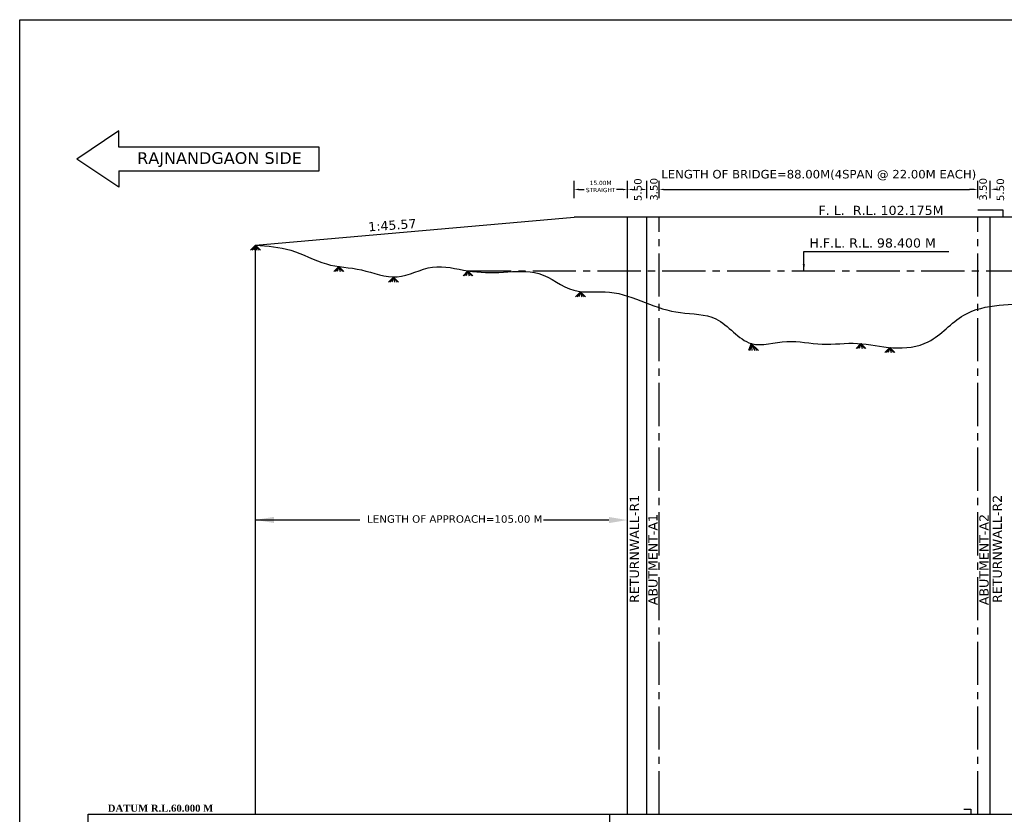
# Model space of a CAD drawing. Header units: feet. Extents: x -7746059455 to -3872629402, y -13315170761 to -6657188523.
# Tile 9 of 52: x -3873263753 to -3873228996, y -6657678482 to -6657650413. Entities that reach past the tile are written whole.
import ezdxf

# ---------------------------------------------------------------- set-up
doc = ezdxf.new("R2010")
doc.units = ezdxf.units.FT
doc.header["$MEASUREMENT"] = 0
doc.linetypes.add('CENTER2', pattern=[28.575, 19.05, -3.175, 3.175, -3.175])
for name, color, linetype in [('CHAINAGE', 7, 'Continuous'), ('TEX', 6, 'Continuous'), ('TEXT', 7, 'Continuous')]:
    doc.layers.add(name, color=color, linetype=linetype)
doc.layers.add('DIMENTION', color=7, linetype='Continuous', lineweight=9)
doc.styles.get("Standard").update_dxf_attribs({"font": 'verdana.ttf', "height": 264})
doc.dimstyles.new('ISO-25--------1', dxfattribs={"dimtxt": 264, "dimasz": 240, "dimexe": 300, "dimexo": 300, "dimgap": 0.02, "dimtad": 0, "dimtih": 1, "dimtoh": 1, "dimdec": 0, "dimlfac": 16, "dimdsep": 46, "dimtxsty": 'Standard', "dimcen": 192, "dimclrd": 1, "dimclre": 1, "dimclrt": 1, "dimadec": 0, "dimazin": 0, "dimtfac": 1, "dimtdec": 0, "dimtmove": 2, "dimatfit": 3, "dimfxl": 300, "dimarcsym": 0})

msp = doc.modelspace()

# ---------------------------------------------------------------- linework, layer by layer
at = {"ltscale": 20}
for p, q in [((-3873255428.324752, -6657658381.564505), (-3873255602.98139, -6657658556.02284)), ((-3873255428.324752, -6657658381.564505), (-3873255602.98139, -6657658556.02284)), ((-3873255428.324752, -6657658381.564505), (-3873255561.742296, -6657658556.02284)), ((-3873255428.324752, -6657658381.564505), (-3873255561.742296, -6657658556.02284)), ((-3873255428.324752, -6657658381.564505), (-3873255487.892206, -6657658556.022848)), ((-3873255428.324752, -6657658381.564505), (-3873255487.892206, -6657658556.022848)), ((-3873255428.324752, -6657658381.564505), (-3873255253.668113, -6657658556.02284)), ((-3873255428.324752, -6657658381.564505), (-3873255298.449396, -6657658556.02284)), ((-3873255428.324752, -6657658381.564505), (-3873255387.164024, -6657658556.022848)), ((-3873255428.324752, -6657658381.564505), (-3873255253.668113, -6657658556.02284)), ((-3873255428.324752, -6657658381.564505), (-3873255298.449396, -6657658556.02284)), ((-3873255428.324752, -6657658381.564505), (-3873255387.164024, -6657658556.022848)), ((-3873252483.117737, -6657659134.657403), (-3873252657.774374, -6657659309.115739)), ((-3873252483.117737, -6657659134.657403), (-3873252616.535281, -6657659309.115739)), ((-3873252483.117737, -6657659134.657403), (-3873252542.685191, -6657659309.115746)), ((-3873252483.117737, -6657659134.657403), (-3873252308.461098, -6657659309.115739)), ((-3873252483.117737, -6657659134.657403), (-3873252353.242381, -6657659309.115739)), ((-3873252483.117737, -6657659134.657403), (-3873252441.957009, -6657659309.115746)), ((-3873247928.324752, -6657659281.564504), (-3873248102.98139, -6657659456.02284)), ((-3873247928.324752, -6657659281.564504), (-3873248061.742296, -6657659456.02284)), ((-3873247928.324752, -6657659281.564504), (-3873247987.892206, -6657659456.022847)), ((-3873247928.324752, -6657659281.564504), (-3873247753.668113, -6657659456.02284)), ((-3873247928.324752, -6657659281.564504), (-3873247798.449396, -6657659456.02284)), ((-3873247928.324752, -6657659281.564504), (-3873247887.164024, -6657659456.022847)), ((-3873250560.581707, -6657659505.137381), (-3873250735.238345, -6657659679.595716)), ((-3873250560.581707, -6657659505.137381), (-3873250693.999251, -6657659679.595716)), ((-3873250560.581707, -6657659505.137381), (-3873250620.149161, -6657659679.595724)), ((-3873250560.581707, -6657659505.137381), (-3873250385.925068, -6657659679.595716)), ((-3873250560.581707, -6657659505.137381), (-3873250430.706351, -6657659679.595716)), ((-3873250560.581707, -6657659505.137381), (-3873250519.420979, -6657659679.595724)), ((-3873243956.11046, -6657660023.930046), (-3873244130.767097, -6657660198.388382)), ((-3873243956.11046, -6657660023.930046), (-3873244089.528003, -6657660198.388382)), ((-3873243956.11046, -6657660023.930046), (-3873244015.677913, -6657660198.38839)), ((-3873243956.11046, -6657660023.930046), (-3873243781.453821, -6657660198.388382)), ((-3873243956.11046, -6657660023.930046), (-3873243826.235103, -6657660198.388382)), ((-3873243956.11046, -6657660023.930046), (-3873243914.949731, -6657660198.38839)), ((-3873237926.19139, -6657661845.313917), (-3873238020.801672, -6657662099.727724)), ((-3873237926.19139, -6657661845.313917), (-3873237979.562578, -6657662099.727724)), ((-3873237926.19139, -6657661845.313917), (-3873237671.488396, -6657662099.727724)), ((-3873237926.19139, -6657661845.313917), (-3873237716.269678, -6657662099.727724)), ((-3873237926.19139, -6657661845.313917), (-3873237905.712488, -6657662099.727732)), ((-3873237926.19139, -6657661845.313917), (-3873237804.984306, -6657662099.727732)), ((-3873234055.897483, -6657661855.080464), (-3873234230.55412, -6657662029.5388)), ((-3873234055.897483, -6657661855.080464), (-3873234230.55412, -6657662029.5388)), ((-3873234055.897483, -6657661855.080464), (-3873234189.315026, -6657662029.5388)), ((-3873234055.897483, -6657661855.080464), (-3873234189.315026, -6657662029.5388)), ((-3873234055.897483, -6657661855.080464), (-3873234115.464936, -6657662029.538808)), ((-3873234055.897483, -6657661855.080464), (-3873234115.464936, -6657662029.538808)), ((-3873234055.897483, -6657661855.080464), (-3873233881.240844, -6657662029.5388)), ((-3873234055.897483, -6657661855.080464), (-3873233926.022126, -6657662029.5388)), ((-3873234055.897483, -6657661855.080464), (-3873234014.736754, -6657662029.538808)), ((-3873234055.897483, -6657661855.080464), (-3873233881.240844, -6657662029.5388)), ((-3873234055.897483, -6657661855.080464), (-3873233926.022126, -6657662029.5388)), ((-3873234055.897483, -6657661855.080464), (-3873234014.736754, -6657662029.538808)), ((-3873233033.066557, -6657661995.080464), (-3873233207.723194, -6657662169.5388)), ((-3873233033.066557, -6657661995.080464), (-3873233166.4841, -6657662169.5388)), ((-3873233033.066557, -6657661995.080464), (-3873233092.63401, -6657662169.538808)), ((-3873233033.066557, -6657661995.080464), (-3873232858.409918, -6657662169.5388)), ((-3873233033.066557, -6657661995.080464), (-3873232903.1912, -6657662169.5388)), ((-3873233033.066557, -6657661995.080464), (-3873232991.905828, -6657662169.538808))]:
    msp.add_line(p, q, dxfattribs=at)
at = {"layer": 'CHAINAGE', "color": 241}
msp.add_line((-3873242928.324752, -6657678481.564503), (-3873242928.324752, -6657682322.806132), dxfattribs=at)
at = {"layer": 'CHAINAGE', "color": 3}
msp.add_lwpolyline([(-3873226053.324753, -6657682322.806135), (-3873261330.062875, -6657682322.806134), (-3873261330.062875, -6657678481.564506), (-3873226053.324753, -6657678481.564501)], dxfattribs=at)
at = {"layer": 'DIMENTION', "color": 5, "lineweight": 30, "ltscale": 20}
for p, q in [((-3873253181.123325, -6657654912.806134), (-3873260252.968522, -6657654912.806133)), ((-3873253181.123325, -6657655757.040113), (-3873253181.123325, -6657654912.806133)), ((-3873260252.968522, -6657655757.040113), (-3873253181.123325, -6657655757.040113))]:
    msp.add_line(p, q, dxfattribs=at)
for points in [[(-3873260252.968522, -6657654912.806133), (-3873260252.968522, -6657654339.777927), (-3873261741.123325, -6657655334.923125)], [(-3873260252.968522, -6657655757.040113), (-3873260252.968522, -6657656330.068318), (-3873261741.123325, -6657655334.923125)]]:
    msp.add_lwpolyline(points, dxfattribs=at)
at = {"layer": 'TEX', "color": 1, "ltscale": 20}
for p, q in [((-3873244176.914602, -6657656714.064498), (-3873244176.914602, -6657656102.806131)), ((-3873242301.914598, -6657656714.0645), (-3873242301.914598, -6657656102.806133)), ((-3873241615.824752, -6657656714.064502), (-3873241615.824752, -6657656102.806135)), ((-3873241615.824752, -6657656714.064502), (-3873241615.824752, -6657656107.806135)), ((-3873241178.324752, -6657656714.064502), (-3873241178.324752, -6657656107.806135)), ((-3873229928.324751, -6657656714.064501), (-3873229928.324751, -6657656107.806134)), ((-3873229490.824751, -6657656714.064501), (-3873229490.824751, -6657656107.806134)), ((-3873229490.82475, -6657656714.064501), (-3873229490.82475, -6657656102.806134)), ((-3873244026.914602, -6657656408.435314), (-3873243826.914602, -6657656408.435314)), ((-3873242451.914598, -6657656413.883142), (-3873242681.914598, -6657656413.883142)), ((-3873242134.227632, -6657656410.935314), (-3873242049.487464, -6657656410.935314)), ((-3873241765.824752, -6657656410.935318), (-3873241803.320675, -6657656410.935318)), ((-3873241029.734905, -6657656408.041161), (-3873240879.751212, -6657656408.041161)), ((-3873240878.324752, -6657656407.806135), (-3873230226.898291, -6657656408.04116)), ((-3873230076.914598, -6657656408.04116), (-3873230226.898291, -6657656408.04116)), ((-3873229323.137784, -6657656402.806134), (-3873229238.397616, -6657656402.806134))]:
    msp.add_line(p, q, dxfattribs=at)
at = {"layer": 'TEX', "color": 7, "ltscale": 20}
for p, q in [((-3873229928.324751, -6657657131.564502), (-3873229053.324751, -6657657131.564502)), ((-3873229053.324751, -6657657131.564502), (-3873229053.324756, -6657657394.064501)), ((-3873255428.324752, -6657658381.564505), (-3873244176.914602, -6657657394.064504)), ((-3873226929.734905, -6657657394.064501), (-3873244176.914602, -6657657394.064504)), ((-3873255428.324752, -6657678481.564505), (-3873255428.324752, -6657658381.564505)), ((-3873230428.324752, -6657678302.80614), (-3873230178.324752, -6657678302.80614)), ((-3873230178.324752, -6657678302.80614), (-3873230178.324752, -6657678481.564502))]:
    msp.add_line(p, q, dxfattribs=at)
at = {"layer": 'TEX', "ltscale": 20}
for p, q in [((-3873242301.914598, -6657678481.564519), (-3873242301.914598, -6657657394.064504)), ((-3873241614.414599, -6657678481.564491), (-3873241614.414599, -6657657394.064503)), ((-3873229492.234904, -6657678481.56449), (-3873229492.234903, -6657657394.064501)), ((-3873255403.324752, -6657668082.831559), (-3873251743.669871, -6657668082.831559)), ((-3873242951.914598, -6657668087.933539), (-3873245267.327501, -6657668087.933539))]:
    msp.add_line(p, q, dxfattribs=at)
at = {"layer": 'TEX', "linetype": 'CENTER2', "ltscale": 80}
for p, q in [((-3873241178.324751, -6657678481.564503), (-3873241178.324751, -6657657394.064503)), ((-3873229928.324751, -6657678481.564502), (-3873229928.324751, -6657657394.064502)), ((-3873247928.324752, -6657659281.564504), (-3873221678.324752, -6657659281.564501))]:
    msp.add_line(p, q, dxfattribs=at)
at = {"layer": 'TEX', "color": 7, "ltscale": 20}
msp.add_lwpolyline([(-3873263752.701551, -6657650412.806135), (-3873198202.701551, -6657650412.806135), (-3873198202.701551, -6657696617.497632), (-3873263752.701551, -6657696617.497632)], close=True, dxfattribs=at)
msp.add_spline([(-3873255428.324752, -6657658381.564505), (-3873254178.324752, -6657658556.564505), (-3873252928.324752, -6657659041.564505), (-3873251688.324752, -6657659251.564505), (-3873250428.324752, -6657659496.564504), (-3873249178.324752, -6657659151.564504), (-3873247928.324752, -6657659281.564504), (-3873246678.324752, -6657659331.564504), (-3873245428.324752, -6657659381.564504), (-3873244188.324753, -6657659971.564504), (-3873242928.324752, -6657660036.564503), (-3873241678.324752, -6657660406.564503), (-3873240428.324752, -6657660761.564503), (-3873239178.32475, -6657660981.564503), (-3873237928.324752, -6657661851.564503), (-3873236678.324752, -6657661781.564503), (-3873235428.324752, -6657661871.564507), (-3873234178.324752, -6657661846.564502), (-3873232928.324752, -6657662001.564502), (-3873231678.324752, -6657661786.564502), (-3873230428.324752, -6657660851.564502), (-3873229178.324752, -6657660496.564501), (-3873227928.324752, -6657660432.806141), (-3873226678.324752, -6657660231.564501), (-3873225448.324752, -6657659781.564501), (-3873224178.324752, -6657659561.564501), (-3873222928.324752, -6657659286.564501), (-3873221678.324752, -6657659281.564501), (-3873220428.324752, -6657658376.564501), (-3873219178.324751, -6657658131.564501), (-3873217928.32475, -6657657546.564502), (-3873216678.32475, -6657657546.564505), (-3873215428.324751, -6657657571.564502), (-3873214178.32475, -6657657531.564502), (-3873212928.32475, -6657657536.564502)], degree=3, dxfattribs=at)
at = {"layer": 'TEX', "color": 1, "ltscale": 20}
for points in [[(-3873244026.914602, -6657656383.435314), (-3873244026.914602, -6657656433.435314), (-3873244176.914602, -6657656408.435314)], [(-3873242451.914598, -6657656388.883142), (-3873242451.914598, -6657656438.883142), (-3873242301.914598, -6657656413.883142)], [(-3873242134.227632, -6657656385.935314), (-3873242134.227632, -6657656435.935314), (-3873242284.227632, -6657656410.935314)], [(-3873241765.824752, -6657656385.935318), (-3873241765.824752, -6657656435.935318), (-3873241615.824752, -6657656410.935318)], [(-3873241029.734905, -6657656383.041161), (-3873241029.734905, -6657656433.041161), (-3873241179.734905, -6657656408.041161)], [(-3873230076.914598, -6657656383.04116), (-3873230076.914598, -6657656433.04116), (-3873229926.914598, -6657656408.04116)], [(-3873229323.137784, -6657656377.806134), (-3873229323.137784, -6657656427.806134), (-3873229473.137784, -6657656402.806134)]]:
    msp.add_solid(points, dxfattribs=at)
at = {"layer": 'TEX', "ltscale": 20}
for points in [[(-3873254778.324752, -6657667974.498226), (-3873254778.324752, -6657668191.164892), (-3873255428.324752, -6657668082.831559)], [(-3873242951.914598, -6657667979.600206), (-3873242951.914598, -6657668196.266872), (-3873242301.914598, -6657668087.933539)]]:
    msp.add_solid(points, dxfattribs=at)

# ---------------------------------------------------------------- texts
at = {"layer": 'TEX', "color": 1}
for p in [(-3873241800.214163, -6657656822.892914), (-3873229004.668461, -6657656822.892919)]:
    msp.add_text('5.50', height=264, rotation=90, dxfattribs=at).set_placement(p)
at = {"layer": 'TEX', "color": 1, "ltscale": 20, "attachment_point": 5}
for s, insert, char_height, width in [('LENGTH OF BRIDGE=88.00M(4SPAN @ 22.00M EACH)', (-3873235546.510759, -6657655905.89235), 300, 11309.04035091), ('15.00M \\PSTRAIGHT', (-3873243245.665011, -6657656306.151614), 150, 1913.7329998)]:
    msp.add_mtext(s, dxfattribs=dict(at, insert=insert, char_height=char_height, width=width))
at = {"layer": 'TEX', "color": 1, "ltscale": 20, "char_height": 264, "attachment_point": 5, "rotation": 90}
for insert in [(-3873241363.143907, -6657656407.806135), (-3873229743.505596, -6657656407.806134)]:
    msp.add_mtext('3.50', dxfattribs=dict(at, insert=insert))
at = {"layer": 'TEX', "ltscale": 20, "insert": (-3873251462.183494, -6657657569.006018), "char_height": 324, "width": 1761.28463148, "attachment_point": 1, "rotation": 4.106917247}
msp.add_mtext('1:45.57', dxfattribs=at)
at = {"layer": 'TEX', "linetype": 'CENTER2', "ltscale": 80, "char_height": 324, "width": 4090.00000286, "rotation": 90}
for s, insert, attachment_point in [('RETURNWALL-R1', (-3873241885.786899, -6657671014.549136), 7), ('RETURNWALL-R2', (-3873229406.95245, -6657671014.549137), 1), ('ABUTMENT-A1', (-3873241230.683934, -6657671094.323321), 7), ('ABUTMENT-A2', (-3873229875.965569, -6657671094.32332), 1)]:
    msp.add_mtext(s, dxfattribs=dict(at, insert=insert, attachment_point=attachment_point))
at = {"layer": 'TEX', "color": 3, "ltscale": 20, "insert": (-3873248395.03858, -6657668052.472009), "char_height": 264, "width": 6606.75995064, "attachment_point": 5}
msp.add_mtext('\\A1;LENGTH OF APPROACH=105.00 M', dxfattribs=at)
at = {"layer": 'TEXT', "color": 191, "lineweight": 30, "insert": (-3873259606.515037, -6657655093.639609), "char_height": 412.776, "width": 6187.97034431, "attachment_point": 1}
msp.add_mtext('RAJNANDGAON SIDE', dxfattribs=at)
at = {"layer": 'TEXT', "color": 6}
for s, insert, char_height, width, attachment_point in [('F. L.  R.L. 102.175M', (-3873235553.324753, -6657657151.525336), 324, 17393.14995337, 4), ('H.F.L. R.L. 98.400 M', (-3873235874.972177, -6657658302.460312), 324, 5031.08566952, 4), ('{\\fTimes New Roman|b1|i0|c0|p18;DATUM R.L.60.000 M}', (-3873258782.023302, -6657678140.160213), 250, 6355.93890626, 2)]:
    msp.add_mtext(s, dxfattribs=dict(at, insert=insert, char_height=char_height, width=width, attachment_point=attachment_point))

# ---------------------------------------------------------------- leaders
at = {"layer": 'TEX', "ltscale": 20}
msp.add_leader([(-3873236073.324752, -6657659278.353424), (-3873236073.324752, -6657658601.474237), (-3873230953.324752, -6657658601.474237)], dimstyle='ISO-25--------1', dxfattribs=at)

doc.saveas('drawing.dxf')
